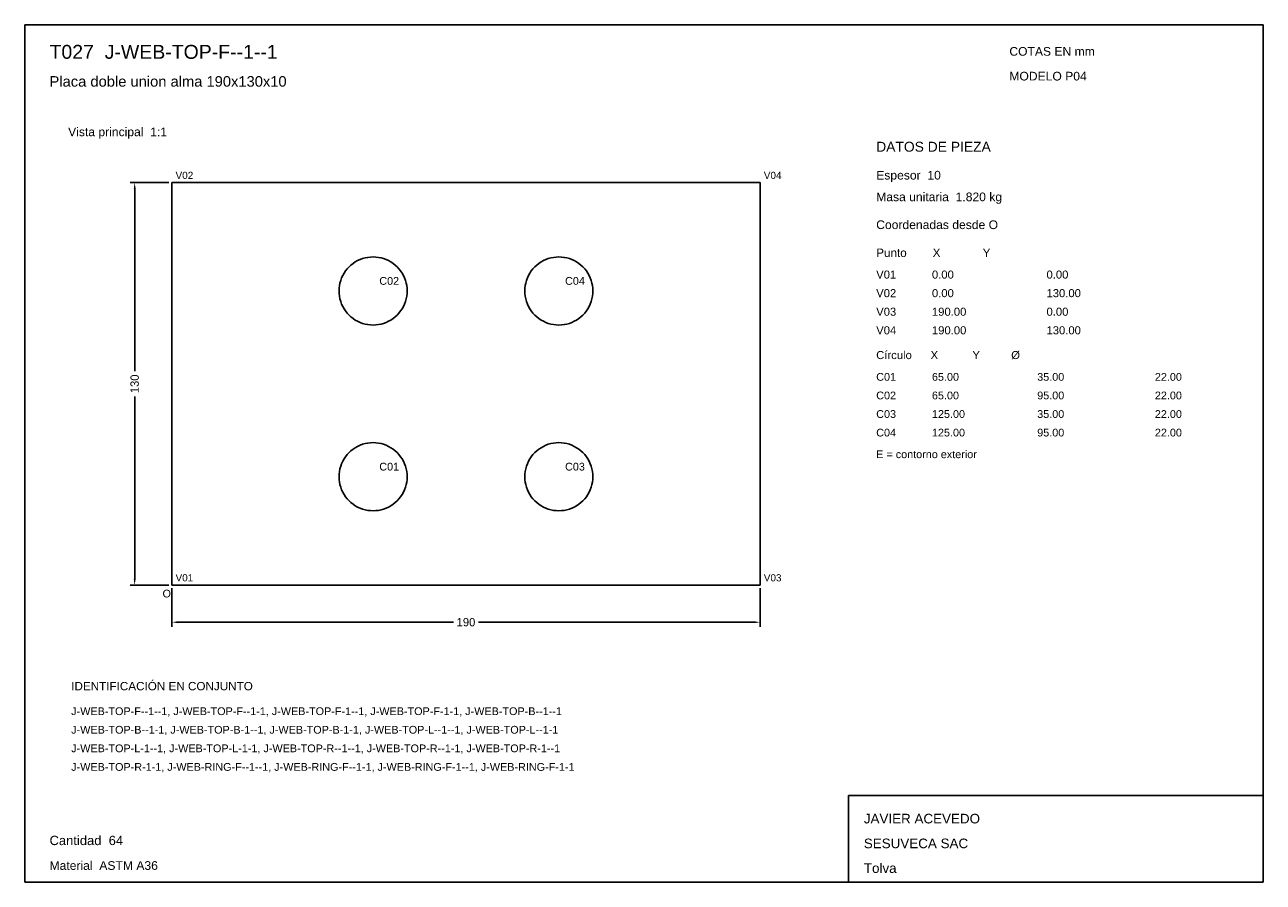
# Model space of a CAD drawing. Header units: millimetres. Extents: x 10 to 410, y 10 to 287.
import ezdxf

# ---------------------------------------------------------------- set-up
doc = ezdxf.new("R2010")
doc.units = ezdxf.units.MM
doc.styles.add('ARIAL', font='arial.ttf')
doc.dimstyles.get("Standard").update_dxf_attribs({"dimtxt": 2.5, "dimasz": 2.5, "dimexe": 1.25, "dimexo": 0.625, "dimtad": 1, "dimcen": 2.5, "dimazin": 3, "dimtfac": 1, "dimtmove": 0, "dimatfit": 3})

# ---------------------------------------------------------------- blocks, each defined once
blk = doc.blocks.new('_CLOSEDFILLED')
at = {"color": 0, "linetype": 'BYBLOCK'}
blk.add_solid([(-1, 0.16), (0, 0), (-1, -0.16)], dxfattribs=at)
blk = doc.blocks.new('*D1')
for p, q in [((57.5, 105), (57.5, 92.5)), ((247.5, 105), (247.5, 92.5)), ((59.5, 94), (148.45, 94)), ((156.55, 94), (245.5, 94))]:
    blk.add_line(p, q)
at = {"layer": 'Defpoints'}
for p in [(57.5, 106), (247.5, 106), (57.5, 94)]:
    blk.add_point(p, dxfattribs=at)
at = {"xscale": 2, "yscale": 2, "rotation": 180}
blk.add_blockref('_CLOSEDFILLED', (57.5, 94), dxfattribs=at)
at = {"xscale": 2, "yscale": 2}
blk.add_blockref('_CLOSEDFILLED', (247.5, 94), dxfattribs=at)
at = {"insert": (152.5, 94), "char_height": 2.7, "attachment_point": 5}
blk.add_mtext('190', dxfattribs=at)
blk = doc.blocks.new('*D2')
for p, q in [((56.5, 236), (44, 236)), ((45.5, 175.05), (45.5, 234)), ((45.5, 108), (45.5, 166.95)), ((56.5, 106), (44, 106))]:
    blk.add_line(p, q)
at = {"layer": 'Defpoints'}
for p in [(57.5, 236), (45.5, 106), (57.5, 106)]:
    blk.add_point(p, dxfattribs=at)
at = {"xscale": 2, "yscale": 2}
for p, rotation in [((45.5, 236), 90), ((45.5, 106), 270)]:
    blk.add_blockref('_CLOSEDFILLED', p, dxfattribs=dict(at, rotation=rotation))
at = {"insert": (45.5, 171), "char_height": 2.7, "attachment_point": 5, "rotation": 90}
blk.add_mtext('130', dxfattribs=at)

msp = doc.modelspace()

# ---------------------------------------------------------------- linework, layer by layer
for p, q in [((410, 287), (10, 287)), ((10, 287), (10, 10)), ((410, 10), (410, 287)), ((410, 38), (276, 38)), ((276, 38), (276, 10)), ((410, 10), (410, 38)), ((10, 10), (410, 10)), ((276, 10), (410, 10))]:
    msp.add_line(p, q)
for points in [[(57.5, 106), (57.5, 236), (57.5, 236)], [(57.5, 236), (247.5, 236), (247.5, 236)], [(247.5, 106), (247.5, 236), (247.5, 236)], [(122.5, 212), (123.363, 211.966), (124.221, 211.865), (125.068, 211.696), (125.899, 211.462), (126.71, 211.163), (127.494, 210.801), (128.247, 210.379), (128.966, 209.899), (129.644, 209.364), (130.278, 208.778), (130.864, 208.144), (131.399, 207.466), (131.879, 206.747), (132.301, 205.994), (132.663, 205.21), (132.962, 204.399), (133.196, 203.568), (133.365, 202.721), (133.466, 201.863), (133.5, 201), (133.466, 200.137), (133.365, 199.279), (133.196, 198.432), (132.962, 197.601), (132.663, 196.79), (132.301, 196.006), (131.879, 195.253), (131.399, 194.534), (130.864, 193.856), (130.278, 193.222), (129.644, 192.636), (128.966, 192.101), (128.247, 191.621), (127.494, 191.199), (126.71, 190.837), (125.899, 190.538), (125.068, 190.304), (124.221, 190.135), (123.363, 190.034), (122.5, 190), (121.637, 190.034), (120.779, 190.135), (119.932, 190.304), (119.101, 190.538), (118.29, 190.837), (117.506, 191.199), (116.753, 191.621), (116.034, 192.101), (115.356, 192.636), (114.722, 193.222), (114.136, 193.856), (113.601, 194.534), (113.121, 195.253), (112.699, 196.006), (112.337, 196.79), (112.038, 197.601), (111.804, 198.432), (111.635, 199.279), (111.534, 200.137), (111.5, 201), (111.534, 201.863), (111.635, 202.721), (111.804, 203.568), (112.038, 204.399), (112.337, 205.21), (112.699, 205.994), (113.121, 206.747), (113.601, 207.466), (114.136, 208.144), (114.722, 208.778), (115.356, 209.364), (116.034, 209.899), (116.753, 210.379), (117.506, 210.801), (118.29, 211.163), (119.101, 211.462), (119.932, 211.696), (120.779, 211.865), (121.637, 211.966), (122.5, 212)], [(182.5, 212), (183.363, 211.966), (184.221, 211.865), (185.068, 211.696), (185.899, 211.462), (186.71, 211.163), (187.494, 210.801), (188.247, 210.379), (188.966, 209.899), (189.644, 209.364), (190.278, 208.778), (190.864, 208.144), (191.399, 207.466), (191.879, 206.747), (192.301, 205.994), (192.663, 205.21), (192.962, 204.399), (193.196, 203.568), (193.365, 202.721), (193.466, 201.863), (193.5, 201), (193.466, 200.137), (193.365, 199.279), (193.196, 198.432), (192.962, 197.601), (192.663, 196.79), (192.301, 196.006), (191.879, 195.253), (191.399, 194.534), (190.864, 193.856), (190.278, 193.222), (189.644, 192.636), (188.966, 192.101), (188.247, 191.621), (187.494, 191.199), (186.71, 190.837), (185.899, 190.538), (185.068, 190.304), (184.221, 190.135), (183.363, 190.034), (182.5, 190), (181.637, 190.034), (180.779, 190.135), (179.932, 190.304), (179.101, 190.538), (178.29, 190.837), (177.506, 191.199), (176.753, 191.621), (176.034, 192.101), (175.356, 192.636), (174.722, 193.222), (174.136, 193.856), (173.601, 194.534), (173.121, 195.253), (172.699, 196.006), (172.337, 196.79), (172.038, 197.601), (171.804, 198.432), (171.635, 199.279), (171.534, 200.137), (171.5, 201), (171.534, 201.863), (171.635, 202.721), (171.804, 203.568), (172.038, 204.399), (172.337, 205.21), (172.699, 205.994), (173.121, 206.747), (173.601, 207.466), (174.136, 208.144), (174.722, 208.778), (175.356, 209.364), (176.034, 209.899), (176.753, 210.379), (177.506, 210.801), (178.29, 211.163), (179.101, 211.462), (179.932, 211.696), (180.779, 211.865), (181.637, 211.966), (182.5, 212)], [(122.5, 152), (123.363, 151.966), (124.221, 151.865), (125.068, 151.696), (125.899, 151.462), (126.71, 151.163), (127.494, 150.801), (128.247, 150.379), (128.966, 149.899), (129.644, 149.364), (130.278, 148.778), (130.864, 148.144), (131.399, 147.466), (131.879, 146.747), (132.301, 145.994), (132.663, 145.21), (132.962, 144.399), (133.196, 143.568), (133.365, 142.721), (133.466, 141.863), (133.5, 141), (133.466, 140.137), (133.365, 139.279), (133.196, 138.432), (132.962, 137.601), (132.663, 136.79), (132.301, 136.006), (131.879, 135.253), (131.399, 134.534), (130.864, 133.856), (130.278, 133.222), (129.644, 132.636), (128.966, 132.101), (128.247, 131.621), (127.494, 131.199), (126.71, 130.837), (125.899, 130.538), (125.068, 130.304), (124.221, 130.135), (123.363, 130.034), (122.5, 130), (121.637, 130.034), (120.779, 130.135), (119.932, 130.304), (119.101, 130.538), (118.29, 130.837), (117.506, 131.199), (116.753, 131.621), (116.034, 132.101), (115.356, 132.636), (114.722, 133.222), (114.136, 133.856), (113.601, 134.534), (113.121, 135.253), (112.699, 136.006), (112.337, 136.79), (112.038, 137.601), (111.804, 138.432), (111.635, 139.279), (111.534, 140.137), (111.5, 141), (111.534, 141.863), (111.635, 142.721), (111.804, 143.568), (112.038, 144.399), (112.337, 145.21), (112.699, 145.994), (113.121, 146.747), (113.601, 147.466), (114.136, 148.144), (114.722, 148.778), (115.356, 149.364), (116.034, 149.899), (116.753, 150.379), (117.506, 150.801), (118.29, 151.163), (119.101, 151.462), (119.932, 151.696), (120.779, 151.865), (121.637, 151.966), (122.5, 152)], [(182.5, 152), (183.363, 151.966), (184.221, 151.865), (185.068, 151.696), (185.899, 151.462), (186.71, 151.163), (187.494, 150.801), (188.247, 150.379), (188.966, 149.899), (189.644, 149.364), (190.278, 148.778), (190.864, 148.144), (191.399, 147.466), (191.879, 146.747), (192.301, 145.994), (192.663, 145.21), (192.962, 144.399), (193.196, 143.568), (193.365, 142.721), (193.466, 141.863), (193.5, 141), (193.466, 140.137), (193.365, 139.279), (193.196, 138.432), (192.962, 137.601), (192.663, 136.79), (192.301, 136.006), (191.879, 135.253), (191.399, 134.534), (190.864, 133.856), (190.278, 133.222), (189.644, 132.636), (188.966, 132.101), (188.247, 131.621), (187.494, 131.199), (186.71, 130.837), (185.899, 130.538), (185.068, 130.304), (184.221, 130.135), (183.363, 130.034), (182.5, 130), (181.637, 130.034), (180.779, 130.135), (179.932, 130.304), (179.101, 130.538), (178.29, 130.837), (177.506, 131.199), (176.753, 131.621), (176.034, 132.101), (175.356, 132.636), (174.722, 133.222), (174.136, 133.856), (173.601, 134.534), (173.121, 135.253), (172.699, 136.006), (172.337, 136.79), (172.038, 137.601), (171.804, 138.432), (171.635, 139.279), (171.534, 140.137), (171.5, 141), (171.534, 141.863), (171.635, 142.721), (171.804, 143.568), (172.038, 144.399), (172.337, 145.21), (172.699, 145.994), (173.121, 146.747), (173.601, 147.466), (174.136, 148.144), (174.722, 148.778), (175.356, 149.364), (176.034, 149.899), (176.753, 150.379), (177.506, 150.801), (178.29, 151.163), (179.101, 151.462), (179.932, 151.696), (180.779, 151.865), (181.637, 151.966), (182.5, 152)], [(57.5, 106), (247.5, 106), (247.5, 106)]]:
    msp.add_lwpolyline(points)

# ---------------------------------------------------------------- texts
at = {"style": 'ARIAL'}
for s, height, p in [('T027  J-WEB-TOP-F--1--1', 4.5, (18, 276)), ('COTAS EN mm', 2.8, (328, 277)), ('Placa doble union alma 190x130x10', 3.4, (18, 267)), ('MODELO P04', 2.8, (328, 269)), ('Vista principal  1:1', 2.8, (24, 251)), ('DATOS DE PIEZA', 3.2, (285, 246)), ('V02', 2.3, (58.7, 237.2)), ('V04', 2.3, (248.7, 237.2)), ('Espesor  10', 2.8, (285, 237)), ('Masa unitaria  1.820 kg', 2.8, (285, 230)), ('Coordenadas desde O', 2.8, (285, 221)), ('Punto        X             Y', 2.7, (285, 212)), ('C02', 2.5, (124.5, 203)), ('C04', 2.5, (184.5, 203)), ('V01', 2.6, (285, 205)), ('0.00', 2.6, (303, 205)), ('0.00', 2.6, (340, 205)), ('V02', 2.6, (285, 199)), ('0.00', 2.6, (303, 199)), ('130.00', 2.6, (340, 199)), ('V03', 2.6, (285, 193)), ('190.00', 2.6, (303, 193)), ('0.00', 2.6, (340, 193)), ('V04', 2.6, (285, 187)), ('190.00', 2.6, (303, 187)), ('130.00', 2.6, (340, 187)), ('Círculo      X           Y          Ø', 2.6, (285, 179)), ('C01', 2.5, (285, 172)), ('65.00', 2.5, (303, 172)), ('35.00', 2.5, (337, 172)), ('22.00', 2.5, (375, 172)), ('C02', 2.5, (285, 166)), ('65.00', 2.5, (303, 166)), ('95.00', 2.5, (337, 166)), ('22.00', 2.5, (375, 166)), ('C03', 2.5, (285, 160)), ('125.00', 2.5, (303, 160)), ('35.00', 2.5, (337, 160)), ('22.00', 2.5, (375, 160)), ('C04', 2.5, (285, 154)), ('125.00', 2.5, (303, 154)), ('95.00', 2.5, (337, 154)), ('22.00', 2.5, (375, 154)), ('E = contorno exterior', 2.5, (285, 147)), ('C01', 2.5, (124.5, 143)), ('C03', 2.5, (184.5, 143)), ('V01', 2.3, (58.7, 107.2)), ('V03', 2.3, (248.7, 107.2)), ('O', 2.5, (54.5, 102)), ('IDENTIFICACIÓN EN CONJUNTO', 2.7, (25, 72)), ('J-WEB-TOP-F--1--1, J-WEB-TOP-F--1-1, J-WEB-TOP-F-1--1, J-WEB-TOP-F-1-1, J-WEB-TOP-B--1--1', 2.5, (25, 64)), ('J-WEB-TOP-B--1-1, J-WEB-TOP-B-1--1, J-WEB-TOP-B-1-1, J-WEB-TOP-L--1--1, J-WEB-TOP-L--1-1', 2.5, (25, 58)), ('J-WEB-TOP-L-1--1, J-WEB-TOP-L-1-1, J-WEB-TOP-R--1--1, J-WEB-TOP-R--1-1, J-WEB-TOP-R-1--1', 2.5, (25, 52)), ('J-WEB-TOP-R-1-1, J-WEB-RING-F--1--1, J-WEB-RING-F--1-1, J-WEB-RING-F-1--1, J-WEB-RING-F-1-1', 2.5, (25, 46)), ('JAVIER ACEVEDO', 3.1, (281, 29)), ('Cantidad  64', 3, (18, 22)), ('SESUVECA SAC', 3.1, (281, 21)), ('Material  ASTM A36', 2.8, (18, 14)), ('Tolva', 3.1, (281, 13))]:
    msp.add_text(s, height=height, dxfattribs=at).set_placement(p)

# ---------------------------------------------------------------- dimensions: what is measured, and where the dimension line sits
dim = msp.add_linear_dim(base=(45.5, 106), p1=(57.5, 106), p2=(57.5, 236), angle=90, dimstyle='Standard', override={"dimtxt": 2.7, "dimasz": 2, "dimexe": 1.5, "dimexo": 1, "dimgap": 1, "dimdec": 2, "dimlfac": 1, "dimzin": 8})
dim.commit()
dim.dimension.update_dxf_attribs({"geometry": '*D2', "text_midpoint": (45.5, 171)})
dim = msp.add_linear_dim(base=(57.5, 94), p1=(57.5, 106), p2=(247.5, 106), dimstyle='Standard', override={"dimtxt": 2.7, "dimasz": 2, "dimexe": 1.5, "dimexo": 1, "dimgap": 1, "dimdec": 2, "dimlfac": 1, "dimzin": 8})
dim.commit()
dim.dimension.update_dxf_attribs({"geometry": '*D1', "text_midpoint": (152.5, 94)})

doc.saveas('drawing.dxf')
